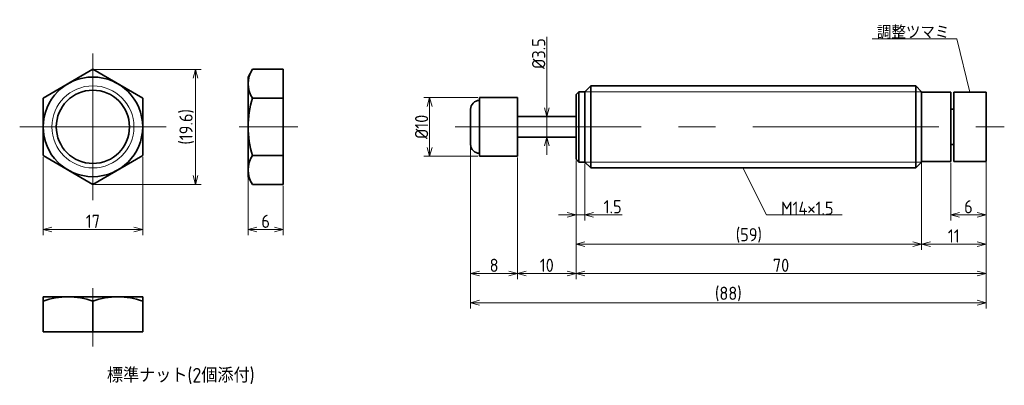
# Model space of a CAD drawing. Header units: millimetres. Extents: x 130 to 298, y 121 to 183.
import ezdxf

# ---------------------------------------------------------------- set-up
doc = ezdxf.new("R2010")
doc.units = ezdxf.units.MM
doc.header["$MEASUREMENT"] = 0
doc.linetypes.add('CENTER', pattern=[50.8, 31.75, -6.35, 6.35, -6.35])
doc.layers.get('0').update_dxf_attribs({"plot": 0})
doc.layers.add('図形', color=7, linetype='Continuous', lineweight=35)
doc.layers.add('寸法・文字', color=3, linetype='Continuous', lineweight=18)
doc.layers.get('0').off()
doc.styles.add('Dimension', font='isocp.shx', dxfattribs={"bigfont": 'bigfont.shx'})
doc.dimstyles.new('DXF用', dxfattribs={"dimscale": 0, "dimtxt": 4.5, "dimasz": 3, "dimexe": 2, "dimexo": 0.5, "dimgap": 0.5, "dimtad": 1, "dimdec": 3, "dimdsep": 46, "dimtxsty": 'Dimension', "dimblk": 'OPEN30', "dimcen": 2.5, "dimclrd": 3, "dimclre": 3, "dimclrt": 3, "dimazin": 2, "dimtfac": 1, "dimtdec": 3, "dimtmove": 0, "dimatfit": 3, "dimldrblk": 'OPEN30', "dimfxl": 1, "dimlwd": 18, "dimlwe": 18, "dimarcsym": 0})
doc.dimstyles.new('DXF用-2', dxfattribs={"dimscale": 0, "dimtxt": 4.5, "dimasz": 3, "dimexe": 2, "dimexo": 0.5, "dimgap": 0.5, "dimtad": 1, "dimdec": 3, "dimdsep": 46, "dimtxsty": 'Dimension', "dimblk": 'OPEN30', "dimcen": 2.5, "dimclrd": 3, "dimclre": 3, "dimclrt": 3, "dimazin": 2, "dimtfac": 1, "dimtdec": 3, "dimtmove": 0, "dimatfit": 1, "dimldrblk": 'OPEN30', "dimfxl": 1, "dimlwd": 18, "dimlwe": 18, "dimarcsym": 0})

# ---------------------------------------------------------------- blocks, each defined once
blk = doc.blocks.new('_Open30')
at = {"color": 0, "linetype": 'ByBlock', "lineweight": -2}
for p, q in [((-1, 0.27), (0, 0)), ((0, 0), (-1, -0.27)), ((0, 0), (-1, 0))]:
    blk.add_line(p, q, dxfattribs=at)
blk = doc.blocks.new('*D1')
at = {"layer": 'Defpoints', "color": 0}
for p in [(134, 160.09), (151, 160.09), (151, 147.5)]:
    blk.add_point(p, dxfattribs=at)
at = {"layer": '寸法・文字', "color": 3, "lineweight": 18}
for p, q in [((134, 159.84), (134, 146.5)), ((151, 159.84), (151, 146.5)), ((135.5, 147.5), (149.5, 147.5))]:
    blk.add_line(p, q, dxfattribs=at)
at = {"layer": '寸法・文字', "color": 3, "lineweight": 18, "xscale": 1.5, "yscale": 1.5, "zscale": 1.5, "rotation": 180}
blk.add_blockref('_Open30', (134, 147.5), dxfattribs=at)
at = {"layer": '寸法・文字', "color": 3, "lineweight": 18, "xscale": 1.5, "yscale": 1.5, "zscale": 1.5}
blk.add_blockref('_Open30', (151, 147.5), dxfattribs=at)
at = {"layer": '寸法・文字', "color": 3, "insert": (142.5, 148.88), "char_height": 2.25, "attachment_point": 5, "style": 'Dimension'}
blk.add_mtext('17', dxfattribs=at)
blk = doc.blocks.new('*D2')
at = {"layer": 'Defpoints', "color": 0}
for p in [(142.5, 174.81), (142.5, 155.19), (160, 155.19)]:
    blk.add_point(p, dxfattribs=at)
at = {"layer": '寸法・文字', "color": 3, "lineweight": 18}
for p, q in [((142.75, 174.81), (161, 174.81)), ((160, 173.31), (160, 156.69)), ((142.75, 155.19), (161, 155.19))]:
    blk.add_line(p, q, dxfattribs=at)
at = {"layer": '寸法・文字', "color": 3, "lineweight": 18, "xscale": 1.5, "yscale": 1.5, "zscale": 1.5}
for p, rotation in [((160, 174.81), 90), ((160, 155.19), 270)]:
    blk.add_blockref('_Open30', p, dxfattribs=dict(at, rotation=rotation))
at = {"layer": '寸法・文字', "color": 3, "insert": (158.51, 165), "char_height": 2.25, "attachment_point": 5, "rotation": 90, "style": 'Dimension'}
blk.add_mtext('(19.6)', dxfattribs=at)
blk = doc.blocks.new('*D3')
at = {"layer": 'Defpoints', "color": 0}
for p in [(169, 156.5), (175, 155.19), (175, 147.5)]:
    blk.add_point(p, dxfattribs=at)
at = {"layer": '寸法・文字', "color": 3, "lineweight": 18}
for p, q in [((169, 156.25), (169, 146.5)), ((175, 154.94), (175, 146.5)), ((170.5, 147.5), (173.5, 147.5))]:
    blk.add_line(p, q, dxfattribs=at)
at = {"layer": '寸法・文字', "color": 3, "lineweight": 18, "xscale": 1.5, "yscale": 1.5, "zscale": 1.5, "rotation": 180}
blk.add_blockref('_Open30', (169, 147.5), dxfattribs=at)
at = {"layer": '寸法・文字', "color": 3, "lineweight": 18, "xscale": 1.5, "yscale": 1.5, "zscale": 1.5}
blk.add_blockref('_Open30', (175, 147.5), dxfattribs=at)
at = {"layer": '寸法・文字', "color": 3, "insert": (172, 148.88), "char_height": 2.25, "attachment_point": 5, "style": 'Dimension'}
blk.add_mtext('6', dxfattribs=at)
blk = doc.blocks.new('*D4')
at = {"layer": 'Defpoints', "color": 0}
for p in [(208.5, 170), (200, 160), (208.5, 160)]:
    blk.add_point(p, dxfattribs=at)
at = {"layer": '寸法・文字', "color": 3, "lineweight": 18}
for p, q in [((208.25, 170), (199, 170)), ((200, 168.5), (200, 161.5)), ((208.25, 160), (199, 160))]:
    blk.add_line(p, q, dxfattribs=at)
at = {"layer": '寸法・文字', "color": 3, "lineweight": 18, "xscale": 1.5, "yscale": 1.5, "zscale": 1.5}
for p, rotation in [((200, 170), 90), ((200, 160), 270)]:
    blk.add_blockref('_Open30', p, dxfattribs=dict(at, rotation=rotation))
at = {"layer": '寸法・文字', "color": 3, "insert": (198.625, 165), "char_height": 2.25, "attachment_point": 5, "rotation": 90, "style": 'Dimension'}
blk.add_mtext('%%c10', dxfattribs=at)
blk = doc.blocks.new('*D5')
at = {"layer": 'Defpoints', "color": 0}
for p in [(220, 166.75), (220, 163.25), (220, 163.25)]:
    blk.add_point(p, dxfattribs=at)
at = {"layer": '寸法・文字', "color": 3, "lineweight": 18}
for p, q in [((220, 168.25), (220, 180.38)), ((220, 163.25), (220, 166.75)), ((220, 161.75), (220, 160.25))]:
    blk.add_line(p, q, dxfattribs=at)
at = {"layer": '寸法・文字', "color": 3, "lineweight": 18, "xscale": 1.5, "yscale": 1.5, "zscale": 1.5}
for p, rotation in [((220, 166.75), 270), ((220, 163.25), 90)]:
    blk.add_blockref('_Open30', p, dxfattribs=dict(at, rotation=rotation))
at = {"layer": '寸法・文字', "color": 3, "insert": (218.62, 177.5), "char_height": 2.25, "attachment_point": 5, "rotation": 90, "style": 'Dimension'}
blk.add_mtext('%%c3.5', dxfattribs=at)
blk = doc.blocks.new('*D6')
at = {"layer": 'Defpoints', "color": 0}
for p in [(289, 159.1), (295, 159.22), (289, 150)]:
    blk.add_point(p, dxfattribs=at)
at = {"layer": '寸法・文字', "color": 3, "lineweight": 18}
for p, q in [((289, 158.85), (289, 149)), ((295, 158.97), (295, 149)), ((293.5, 150), (290.5, 150))]:
    blk.add_line(p, q, dxfattribs=at)
at = {"layer": '寸法・文字', "color": 3, "lineweight": 18, "xscale": 1.5, "yscale": 1.5, "zscale": 1.5, "rotation": 180}
blk.add_blockref('_Open30', (289, 150), dxfattribs=at)
at = {"layer": '寸法・文字', "color": 3, "lineweight": 18, "xscale": 1.5, "yscale": 1.5, "zscale": 1.5}
blk.add_blockref('_Open30', (295, 150), dxfattribs=at)
at = {"layer": '寸法・文字', "color": 3, "insert": (292, 151.37), "char_height": 2.25, "attachment_point": 5, "style": 'Dimension'}
blk.add_mtext('6', dxfattribs=at)
blk = doc.blocks.new('*D7')
at = {"layer": 'Defpoints', "color": 0}
for p in [(284, 158.97), (295, 158.97), (284, 145)]:
    blk.add_point(p, dxfattribs=at)
at = {"layer": '寸法・文字', "color": 3, "lineweight": 18}
for p, q in [((284, 158.72), (284, 144)), ((295, 158.72), (295, 144)), ((293.5, 145), (285.5, 145))]:
    blk.add_line(p, q, dxfattribs=at)
at = {"layer": '寸法・文字', "color": 3, "lineweight": 18, "xscale": 1.5, "yscale": 1.5, "zscale": 1.5, "rotation": 180}
blk.add_blockref('_Open30', (284, 145), dxfattribs=at)
at = {"layer": '寸法・文字', "color": 3, "lineweight": 18, "xscale": 1.5, "yscale": 1.5, "zscale": 1.5}
blk.add_blockref('_Open30', (295, 145), dxfattribs=at)
at = {"layer": '寸法・文字', "color": 3, "insert": (289.5, 146.38), "char_height": 2.25, "attachment_point": 5, "style": 'Dimension'}
blk.add_mtext('11', dxfattribs=at)
blk = doc.blocks.new('*D8')
at = {"layer": 'Defpoints', "color": 0}
for p in [(225, 159.5), (284, 159.1), (225, 145)]:
    blk.add_point(p, dxfattribs=at)
at = {"layer": '寸法・文字', "color": 3, "lineweight": 18}
for p, q in [((225, 159.25), (225, 144)), ((284, 158.85), (284, 144)), ((282.5, 145), (226.5, 145))]:
    blk.add_line(p, q, dxfattribs=at)
at = {"layer": '寸法・文字', "color": 3, "lineweight": 18, "xscale": 1.5, "yscale": 1.5, "zscale": 1.5, "rotation": 180}
blk.add_blockref('_Open30', (225, 145), dxfattribs=at)
at = {"layer": '寸法・文字', "color": 3, "lineweight": 18, "xscale": 1.5, "yscale": 1.5, "zscale": 1.5}
blk.add_blockref('_Open30', (284, 145), dxfattribs=at)
at = {"layer": '寸法・文字', "color": 3, "insert": (254.5, 146.49), "char_height": 2.25, "attachment_point": 5, "style": 'Dimension'}
blk.add_mtext('(59)', dxfattribs=at)
blk = doc.blocks.new('*D9')
at = {"layer": 'Defpoints', "color": 0}
for p in [(225, 159.5), (295, 158.72), (225, 140)]:
    blk.add_point(p, dxfattribs=at)
at = {"layer": '寸法・文字', "color": 3, "lineweight": 18}
for p, q in [((225, 159.25), (225, 139)), ((295, 158.47), (295, 139)), ((293.5, 140), (226.5, 140))]:
    blk.add_line(p, q, dxfattribs=at)
at = {"layer": '寸法・文字', "color": 3, "lineweight": 18, "xscale": 1.5, "yscale": 1.5, "zscale": 1.5, "rotation": 180}
blk.add_blockref('_Open30', (225, 140), dxfattribs=at)
at = {"layer": '寸法・文字', "color": 3, "lineweight": 18, "xscale": 1.5, "yscale": 1.5, "zscale": 1.5}
blk.add_blockref('_Open30', (295, 140), dxfattribs=at)
at = {"layer": '寸法・文字', "color": 3, "insert": (260, 141.38), "char_height": 2.25, "attachment_point": 5, "style": 'Dimension'}
blk.add_mtext('70', dxfattribs=at)
blk = doc.blocks.new('*D10')
at = {"layer": 'Defpoints', "color": 0}
for p in [(215, 160), (225, 159.5), (215, 140)]:
    blk.add_point(p, dxfattribs=at)
at = {"layer": '寸法・文字', "color": 3, "lineweight": 18}
for p, q in [((215, 159.75), (215, 139)), ((225, 159.25), (225, 139)), ((223.5, 140), (216.5, 140))]:
    blk.add_line(p, q, dxfattribs=at)
at = {"layer": '寸法・文字', "color": 3, "lineweight": 18, "xscale": 1.5, "yscale": 1.5, "zscale": 1.5, "rotation": 180}
blk.add_blockref('_Open30', (215, 140), dxfattribs=at)
at = {"layer": '寸法・文字', "color": 3, "lineweight": 18, "xscale": 1.5, "yscale": 1.5, "zscale": 1.5}
blk.add_blockref('_Open30', (225, 140), dxfattribs=at)
at = {"layer": '寸法・文字', "color": 3, "insert": (220, 141.375), "char_height": 2.25, "attachment_point": 5, "style": 'Dimension'}
blk.add_mtext('10', dxfattribs=at)
blk = doc.blocks.new('*D11')
at = {"layer": 'Defpoints', "color": 0}
for p in [(207, 162), (215, 159.75), (207, 140)]:
    blk.add_point(p, dxfattribs=at)
at = {"layer": '寸法・文字', "color": 3, "lineweight": 18}
for p, q in [((207, 161.75), (207, 139)), ((215, 159.5), (215, 139)), ((213.5, 140), (208.5, 140))]:
    blk.add_line(p, q, dxfattribs=at)
at = {"layer": '寸法・文字', "color": 3, "lineweight": 18, "xscale": 1.5, "yscale": 1.5, "zscale": 1.5, "rotation": 180}
blk.add_blockref('_Open30', (207, 140), dxfattribs=at)
at = {"layer": '寸法・文字', "color": 3, "lineweight": 18, "xscale": 1.5, "yscale": 1.5, "zscale": 1.5}
blk.add_blockref('_Open30', (215, 140), dxfattribs=at)
at = {"layer": '寸法・文字', "color": 3, "insert": (211, 141.375), "char_height": 2.25, "attachment_point": 5, "style": 'Dimension'}
blk.add_mtext('8', dxfattribs=at)
blk = doc.blocks.new('*D12')
at = {"layer": 'Defpoints', "color": 0}
for p in [(207, 162), (295, 159.1), (207, 135)]:
    blk.add_point(p, dxfattribs=at)
at = {"layer": '寸法・文字', "color": 3, "lineweight": 18}
for p, q in [((207, 161.75), (207, 134)), ((295, 158.85), (295, 134)), ((293.5, 135), (208.5, 135))]:
    blk.add_line(p, q, dxfattribs=at)
at = {"layer": '寸法・文字', "color": 3, "lineweight": 18, "xscale": 1.5, "yscale": 1.5, "zscale": 1.5, "rotation": 180}
blk.add_blockref('_Open30', (207, 135), dxfattribs=at)
at = {"layer": '寸法・文字', "color": 3, "lineweight": 18, "xscale": 1.5, "yscale": 1.5, "zscale": 1.5}
blk.add_blockref('_Open30', (295, 135), dxfattribs=at)
at = {"layer": '寸法・文字', "color": 3, "insert": (251, 136.4875), "char_height": 2.25, "attachment_point": 5, "style": 'Dimension'}
blk.add_mtext('(88)', dxfattribs=at)
blk = doc.blocks.new('*D13')
at = {"layer": 'Defpoints', "color": 0}
for p in [(225, 159.5), (226.5, 159), (226.5, 150)]:
    blk.add_point(p, dxfattribs=at)
at = {"layer": '寸法・文字', "color": 3, "lineweight": 18}
for p, q in [((225, 159.25), (225, 149)), ((226.5, 158.75), (226.5, 149)), ((223.5, 150), (222, 150)), ((225, 150), (226.5, 150)), ((228, 150), (232.9, 150))]:
    blk.add_line(p, q, dxfattribs=at)
at = {"layer": '寸法・文字', "color": 3, "lineweight": 18, "xscale": 1.5, "yscale": 1.5, "zscale": 1.5}
blk.add_blockref('_Open30', (225, 150), dxfattribs=at)
at = {"layer": '寸法・文字', "color": 3, "lineweight": 18, "xscale": 1.5, "yscale": 1.5, "zscale": 1.5, "rotation": 180}
blk.add_blockref('_Open30', (226.5, 150), dxfattribs=at)
at = {"layer": '寸法・文字', "color": 3, "insert": (231.25, 151.37), "char_height": 2.25, "attachment_point": 5, "style": 'Dimension'}
blk.add_mtext('1.5', dxfattribs=at)

msp = doc.modelspace()

# ---------------------------------------------------------------- linework, layer by layer
at = {"layer": '図形', "color": 3, "linetype": 'CENTER', "lineweight": 18}
for p, q in [((142.5, 177.5), (142.5, 152.5)), ((130, 165), (155, 165)), ((167.5, 165), (177.5, 165)), ((204.375, 165), (298.125, 165)), ((142.5, 137.5), (142.5, 127.5))]:
    msp.add_line(p, q, dxfattribs=at)
at = {"layer": '図形'}
for p, q in [((142.5, 174.815), (134, 169.9075)), ((151, 169.9075), (142.5, 174.815)), ((169, 173.5), (169.7592, 174.815)), ((169, 156.5), (169, 173.5)), ((169.7592, 174.815), (175, 174.815)), ((175, 155.185), (175, 174.815)), ((226.5, 171), (227.5, 172)), ((227.5, 172), (283, 172)), ((227.5, 172), (227.5, 158)), ((283, 158), (283, 172)), ((284, 171), (283, 172)), ((134, 169.9075), (134, 160.0925)), ((151, 160.0925), (151, 169.9075)), ((169.7592, 169.9075), (175, 169.9075)), ((215, 170), (208.5, 170)), ((208.5, 170), (208.5, 160)), ((215, 170), (215, 160)), ((225, 170.5), (225.5, 171)), ((225, 170.5), (225, 159.5)), ((225.5, 171), (225.5, 159)), ((225.5, 171), (226.5, 171)), ((226.5, 171), (226.5, 159)), ((284, 171), (284, 159)), ((284, 170.9), (289, 170.9)), ((289, 170.9), (289, 159.1)), ((289.5, 170.9), (295, 170.9)), ((289.5, 170.9), (289.5, 159.1)), ((295, 170.9), (295, 159.1)), ((207, 168), (207, 162)), ((225, 166.75), (215, 166.75)), ((289, 168), (289.5, 168)), ((225, 163.25), (215, 163.25)), ((289, 162), (289.5, 162)), ((134, 160.0925), (142.5, 155.185)), ((142.5, 155.185), (151, 160.0925)), ((169.7592, 160.0925), (175, 160.0925)), ((215, 160), (208.5, 160)), ((225.5, 159), (225, 159.5)), ((225.5, 159), (226.5, 159)), ((226.5, 159), (227.5, 158)), ((284, 159), (283, 158)), ((284, 159.1), (289, 159.1)), ((289.5, 159.1), (295, 159.1)), ((169, 156.5), (169.7592, 155.185)), ((227.5, 158), (283, 158)), ((169.7592, 155.185), (175, 155.185)), ((134, 136), (151, 136)), ((134, 136), (134, 130)), ((142.5, 135.2408), (142.5, 130)), ((151, 136), (151, 130)), ((134, 130), (151, 130))]:
    msp.add_line(p, q, dxfattribs=at)
at = {"layer": '図形', "color": 3, "lineweight": 18}
for p, q in [((226.5, 171), (284, 171)), ((226.5, 159), (284, 159))]:
    msp.add_line(p, q, dxfattribs=at)
at = {"layer": '図形'}
for radius in [8.5, 6.25]:
    msp.add_circle((142.5, 165), radius, dxfattribs=at)
at = {"layer": '図形', "color": 3, "lineweight": 18}
msp.add_circle((142.5, 165), 7, dxfattribs=at)
at = {"layer": '図形'}
for centre, radius, start, end in [((173.3449, 172.3612), 4.3449, 145.615752, 214.384248), ((185.2408, 165), 16.2408, 162.412046, 197.587954), ((208.5, 168), 1.5, 90, 180), ((208.5, 162), 1.5, 180, 270), ((173.3449, 157.6388), 4.3449, 145.615752, 214.384248), ((138.25, 123.7245), 12.2755, 69.743842, 110.256158), ((146.75, 123.7245), 12.2755, 69.743843, 110.256156)]:
    msp.add_arc(centre, radius, start, end, dxfattribs=at)

# ---------------------------------------------------------------- texts
at = {"layer": '寸法・文字', "char_height": 2.25, "style": 'Dimension'}
for s, insert, attachment_point in [('調整ツマミ', (288.75, 180), 9), ('M14×1.5', (260, 150), 7)]:
    msp.add_mtext(s, dxfattribs=dict(at, insert=insert, attachment_point=attachment_point))
at = {"layer": '寸法・文字', "insert": (157.5, 122.5), "char_height": 2.5, "width": 52.5, "attachment_point": 5, "style": 'Dimension'}
msp.add_mtext('標準ナット(2個添付)', dxfattribs=at)

# ---------------------------------------------------------------- dimensions: what is measured, and where the dimension line sits
at = {"layer": '寸法・文字'}
for base, p1, p2, text, dimstyle, override, picture, middle in [((220, 163.25), (220, 166.75), (220, 163.25), '%%c<>', 'DXF用-2', {"dimscale": 0.5, "dimse1": 1, "dimse2": 1}, '*D5', (220, 177.5)), ((160, 155.185), (142.5, 174.815), (142.5, 155.185), '(<>)', 'DXF用', {"dimscale": 0.5, "dimdec": 1}, '*D2', (160, 165)), ((200, 160), (208.5, 170), (208.5, 160), '%%c<>', 'DXF用', {"dimscale": 0.5}, '*D4', (200, 165))]:
    dim = msp.add_linear_dim(base=base, p1=p1, p2=p2, angle=90, text=text, dimstyle=dimstyle, override=override, dxfattribs=at)
    dim.commit()
    dim.dimension.update_dxf_attribs({"geometry": picture, "text_midpoint": middle, "dimtype": 160})
for base, p1, p2, picture, middle in [((207, 140), (215, 159.75), (207, 162), '*D11', (211, 140)), ((151, 147.5), (134, 160.0925), (151, 160.0925), '*D1', (142.5, 147.5)), ((215, 140), (225, 159.5), (215, 160), '*D10', (220, 140)), ((226.5, 150), (225, 159.5), (226.5, 159), '*D13', (231.25, 150)), ((225, 140), (295, 158.7151), (225, 159.5), '*D9', (260, 140)), ((284, 145), (295, 158.9651), (284, 158.9651), '*D7', (289.5, 145)), ((289, 150), (295, 159.2151), (289, 159.1), '*D6', (292, 150)), ((175, 147.5), (169, 156.5), (175, 155.185), '*D3', (172, 147.5))]:
    dim = msp.add_linear_dim(base=base, p1=p1, p2=p2, dimstyle='DXF用', override={"dimscale": 0.5}, dxfattribs=at)
    dim.commit()
    dim.dimension.update_dxf_attribs({"geometry": picture, "text_midpoint": middle, "dimtype": 160})
for base, p1, p2, picture, middle in [((207, 135), (295, 159.1), (207, 162), '*D12', (251, 135)), ((225, 145), (284, 159.1), (225, 159.5), '*D8', (254.5, 145))]:
    dim = msp.add_linear_dim(base=base, p1=p1, p2=p2, text='(<>)', dimstyle='DXF用', override={"dimscale": 0.5}, dxfattribs=at)
    dim.commit()
    dim.dimension.update_dxf_attribs({"geometry": picture, "text_midpoint": middle, "dimtype": 160})

# ---------------------------------------------------------------- leaders
at = {"layer": '寸法・文字', "annotation_type": 0, "has_hookline": 1}
for points, hookline_direction, text_width in [([(292.25, 170.9), (290, 180), (288.75, 180)], 1, 13.1625), ([(253.5, 158), (257.5, 150), (260, 150)], 0, 10.4432)]:
    msp.add_leader(points, dimstyle='DXF用', override={"dimscale": 0.5, "dimgap": 0}, dxfattribs=dict(at, hookline_direction=hookline_direction, text_width=text_width))

doc.saveas('drawing.dxf')
